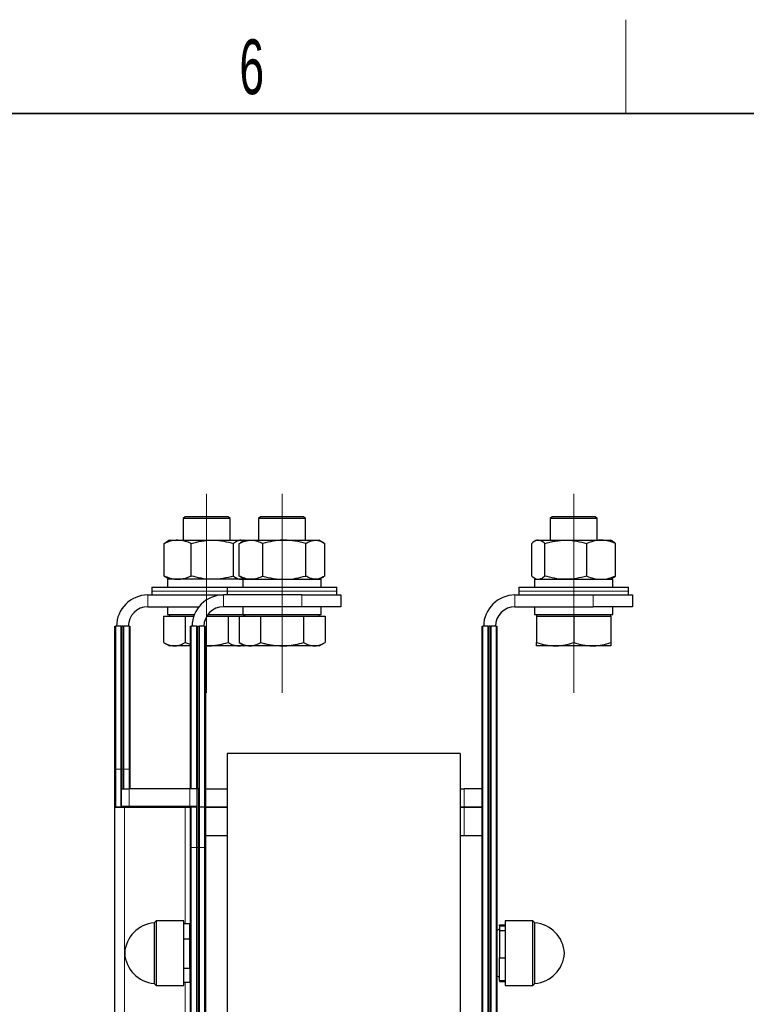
# Model space of a CAD drawing. Header units: millimetres. Extents: x 5 to 418, y 2 to 292.
# Tile 22 of 23: x 274 to 320, y 226 to 288. Entities that reach past the tile are written whole.
import ezdxf

# ---------------------------------------------------------------- set-up
doc = ezdxf.new("R2010")
doc.units = ezdxf.units.MM
doc.linetypes.add('CENTERX2', pattern=[20.32, 12.7, -2.54, 2.54, -2.54])
doc.layers.add('SLD-0', color=7, linetype='Continuous')
doc.styles.add('SLDTEXTSTYLE0', font='TXT', dxfattribs={"width": 0.605})

msp = doc.modelspace()

# ---------------------------------------------------------------- linework, layer by layer
at = {"color": 7, "linetype": 'Continuous', "lineweight": 25}
for p, q in [((284.3417, 256.7636), (284.2167, 256.6386)), ((284.2167, 256.6386), (284.2167, 255.2636)), ((287.2167, 256.6386), (284.2167, 256.6386)), ((287.0917, 256.7636), (284.3417, 256.7636)), ((287.2167, 256.6386), (287.0917, 256.7636)), ((287.2167, 255.2636), (287.2167, 256.6386)), ((289.1667, 256.7636), (289.0417, 256.6386)), ((289.0417, 256.6386), (289.0417, 255.2636)), ((292.0417, 256.6386), (289.0417, 256.6386)), ((291.9167, 256.7636), (289.1667, 256.7636)), ((292.0417, 256.6386), (291.9167, 256.7636)), ((292.0417, 255.2636), (292.0417, 256.6386)), ((307.7917, 256.7636), (307.6667, 256.6386)), ((307.6667, 256.6386), (307.6667, 255.2636)), ((310.6667, 256.6386), (307.6667, 256.6386)), ((310.5417, 256.7636), (307.7917, 256.7636)), ((310.6667, 256.6386), (310.5417, 256.7636)), ((310.6667, 255.2636), (310.6667, 256.6386)), ((283.0085, 255.0515), (283.1738, 255.1575)), ((283.0085, 252.9757), (283.0085, 255.0515)), ((283.3417, 255.2636), (283.1698, 255.1644)), ((283.3417, 255.2636), (283.8726, 255.2636)), ((283.8726, 255.2636), (286.0908, 255.2636)), ((284.7367, 252.9757), (284.7367, 255.0515)), ((286.0908, 255.2636), (287.9349, 255.2636)), ((287.4449, 252.9757), (287.4449, 255.0515)), ((287.8042, 255.0515), (287.8924, 255.1034)), ((287.8042, 252.9757), (287.8042, 255.0515)), ((288.1667, 255.2636), (287.8868, 255.102)), ((288.1, 255.2251), (287.9349, 255.2636)), ((287.9349, 255.2636), (288.0917, 255.2636)), ((288.1292, 255.2419), (288.0917, 255.2636)), ((288.1667, 255.2636), (288.5602, 255.2636)), ((288.5602, 255.2636), (290.6848, 255.2636)), ((289.3161, 252.9757), (289.3161, 255.0515)), ((290.6848, 255.2636), (292.6663, 255.2636)), ((292.0535, 252.9757), (292.0535, 255.0515)), ((292.6663, 255.2636), (292.9167, 255.2636)), ((293.1966, 255.102), (292.9167, 255.2636)), ((293.2791, 252.9757), (293.2791, 255.0515)), ((306.4883, 252.9757), (306.4883, 255.0515)), ((306.7917, 255.2636), (306.6752, 255.1963)), ((306.7917, 255.2636), (306.9027, 255.2636)), ((306.9027, 255.2636), (308.6563, 255.2636)), ((307.3171, 252.9757), (307.3171, 255.0515)), ((308.6563, 255.2636), (310.9202, 255.2636)), ((309.9955, 252.9757), (309.9955, 255.0515)), ((310.9202, 255.2636), (311.5417, 255.2636)), ((311.6582, 255.1963), (311.5417, 255.2636)), ((311.845, 252.9757), (311.845, 255.0515)), ((283.1738, 252.8681), (283.0085, 252.9757)), ((283.1705, 252.8624), (283.3417, 252.7636)), ((283.2167, 252.7636), (283.2167, 252.2636)), ((288.0417, 252.7636), (283.2167, 252.7636)), ((287.8924, 252.9237), (287.8042, 252.9757)), ((287.8868, 252.9252), (288.1667, 252.7636)), ((288.0417, 252.7636), (288.0417, 252.2636)), ((288.0417, 252.7636), (292.8128, 252.7636)), ((288.0917, 252.7636), (288.1292, 252.7852)), ((292.8128, 252.7636), (293.0417, 252.7636)), ((292.9167, 252.7636), (293.1966, 252.9252)), ((293.0417, 252.2636), (293.0417, 252.7636)), ((306.6667, 252.7636), (306.6667, 252.2636)), ((306.6667, 252.7636), (311.6667, 252.7636)), ((306.6752, 252.8309), (306.7917, 252.7636)), ((311.5417, 252.7636), (311.6582, 252.8309)), ((311.6667, 252.2636), (311.6667, 252.7636)), ((282.2167, 252.2636), (282.2167, 252.0136)), ((282.2167, 252.2636), (287.0417, 252.2636)), ((287.0417, 252.2636), (287.0417, 252.0136)), ((287.0417, 252.2636), (287.3074, 252.2636)), ((287.3074, 252.2636), (294.0417, 252.2636)), ((294.0417, 252.0136), (294.0417, 252.2636)), ((305.6667, 252.2636), (305.6667, 252.0136)), ((305.6667, 252.2636), (312.6667, 252.2636)), ((312.6667, 252.0136), (312.6667, 252.2636)), ((281.9667, 251.7636), (286.7167, 251.7636)), ((282.2167, 252.0136), (282.2167, 251.7636)), ((286.7167, 251.7636), (286.7917, 251.7636)), ((291.7917, 251.7636), (286.7917, 251.7636)), ((287.0417, 252.0136), (287.0417, 251.7636)), ((291.7917, 251.7636), (294.2917, 251.7636)), ((294.0417, 251.7636), (294.0417, 252.0136)), ((294.2917, 251.7636), (294.2917, 251.0136)), ((305.4167, 251.7636), (310.4167, 251.7636)), ((305.6667, 252.0136), (305.6667, 251.7636)), ((310.4167, 251.7636), (312.9167, 251.7636)), ((312.6667, 251.7636), (312.6667, 252.0136)), ((312.9167, 251.7636), (312.9167, 251.0136)), ((281.9667, 251.0136), (285.2304, 251.0136)), ((283.2167, 251.0136), (283.2167, 250.5136)), ((291.7917, 251.0136), (286.7917, 251.0136)), ((288.0417, 251.0136), (288.0417, 250.5136)), ((294.2917, 251.0136), (291.7917, 251.0136)), ((293.0417, 250.5136), (293.0417, 251.0136)), ((305.4167, 251.0136), (310.4167, 251.0136)), ((306.6667, 251.0136), (306.6667, 250.5136)), ((312.9167, 251.0136), (310.4167, 251.0136)), ((311.6667, 250.5136), (311.6667, 251.0136)), ((282.9743, 250.4136), (282.9743, 248.7257)), ((282.9743, 250.4136), (283.6599, 250.4136)), ((283.2167, 250.5136), (284.9376, 250.5136)), ((283.3417, 250.5136), (283.3417, 250.4136)), ((283.6599, 250.4136), (284.3455, 250.4136)), ((284.3455, 250.4136), (284.3455, 248.7257)), ((284.3455, 250.4136), (284.9002, 250.4136)), ((285.724, 250.4136), (287.0879, 250.4136)), ((285.7917, 250.5136), (288.0417, 250.5136)), ((287.0879, 250.4136), (287.0879, 248.7257)), ((287.0879, 250.4136), (287.7735, 250.4136)), ((287.7735, 250.4136), (287.7993, 250.4136)), ((287.7993, 250.4136), (287.7993, 248.7257)), ((287.7993, 250.4136), (288.4849, 250.4136)), ((288.0418, 250.5136), (293.0417, 250.5136)), ((288.0917, 250.4136), (288.0917, 250.5136)), ((288.1667, 250.5136), (288.1667, 250.4136)), ((288.4849, 250.4136), (289.1705, 250.4136)), ((289.1705, 250.4136), (289.1705, 248.7257)), ((289.1705, 250.4136), (290.5417, 250.4136)), ((290.5417, 250.4136), (291.9129, 250.4136)), ((291.9129, 250.4136), (291.9129, 248.7257)), ((291.9129, 250.4136), (292.5985, 250.4136)), ((292.5985, 250.4136), (293.2841, 250.4136)), ((292.9167, 250.4136), (292.9167, 250.5136)), ((293.2841, 250.4136), (293.2841, 248.7257)), ((306.6667, 250.5136), (311.6667, 250.5136)), ((306.7917, 250.5136), (306.7917, 250.4136)), ((306.7917, 250.4136), (306.7917, 248.7257)), ((306.7917, 250.4136), (307.9792, 250.4136)), ((307.9792, 250.4136), (309.1667, 250.4136)), ((309.1667, 250.4136), (309.1667, 248.7257)), ((309.1667, 250.4136), (310.3542, 250.4136)), ((310.3542, 250.4136), (311.5417, 250.4136)), ((311.5417, 250.4136), (311.5417, 250.5136)), ((311.5417, 250.4136), (311.5417, 248.7257)), ((279.8667, 249.7636), (279.9167, 249.7636)), ((279.8667, 240.6386), (279.8667, 249.7636)), ((280.2417, 249.7636), (279.9167, 249.7636)), ((280.2417, 249.7636), (280.2917, 249.7636)), ((280.3917, 249.7636), (280.2917, 249.7636)), ((280.2917, 240.6386), (280.2917, 249.7636)), ((280.3917, 240.6386), (280.3917, 249.7636)), ((280.3917, 249.7636), (280.4417, 249.7636)), ((280.7667, 249.7636), (280.4417, 249.7636)), ((280.7667, 249.7636), (280.8167, 249.7636)), ((280.8167, 249.7636), (280.8167, 240.6386)), ((284.6917, 239.3886), (284.6917, 249.7636)), ((284.6917, 249.7636), (284.7417, 249.7636)), ((285.0667, 249.7636), (284.7417, 249.7636)), ((285.0667, 249.7636), (285.1167, 249.7636)), ((285.1167, 249.7636), (285.1167, 239.3886)), ((285.1167, 249.7636), (285.2167, 249.7636)), ((285.2167, 249.7636), (285.2167, 239.3886)), ((285.2167, 249.7636), (285.2667, 249.7636)), ((285.5917, 249.7636), (285.2667, 249.7636)), ((285.5917, 249.7636), (285.6417, 249.7636)), ((285.6417, 249.7636), (285.6417, 238.1886)), ((303.3167, 198.3886), (303.3167, 249.7636)), ((303.3167, 249.7636), (303.3667, 249.7636)), ((303.6917, 249.7636), (303.3667, 249.7636)), ((303.6917, 249.7636), (303.7417, 249.7636)), ((303.7417, 198.3886), (303.7417, 249.7636)), ((303.8417, 249.7636), (303.7417, 249.7636)), ((303.8417, 198.3886), (303.8417, 249.7636)), ((303.8417, 249.7636), (303.8917, 249.7636)), ((304.2167, 249.7636), (303.8917, 249.7636)), ((304.2167, 249.7636), (304.2667, 249.7636)), ((304.2667, 249.7636), (304.2667, 198.3886)), ((282.9743, 248.7257), (283.3417, 248.5136)), ((283.6599, 248.5136), (283.3417, 248.5136)), ((284.6917, 248.5136), (283.6599, 248.5136)), ((285.6417, 248.5232), (285.7167, 248.5136)), ((285.7167, 248.5136), (285.6417, 248.5136)), ((287.7735, 248.5136), (285.7167, 248.5136)), ((288.0917, 248.5136), (287.7735, 248.5136)), ((287.7993, 248.7257), (288.1667, 248.5136)), ((288.0917, 248.5136), (288.1292, 248.5352)), ((288.4849, 248.5136), (288.1667, 248.5136)), ((290.5417, 248.5136), (288.4849, 248.5136)), ((292.5985, 248.5136), (290.5417, 248.5136)), ((292.9167, 248.5136), (292.5985, 248.5136)), ((292.9167, 248.5136), (293.2841, 248.7257)), ((307.9792, 248.5136), (306.7917, 248.5136)), ((310.3542, 248.5136), (307.9792, 248.5136)), ((311.5417, 248.5136), (310.3542, 248.5136)), ((301.9167, 241.6386), (287.0417, 241.6386)), ((287.0417, 241.6386), (287.0417, 216.1386)), ((301.9167, 241.6386), (301.9167, 216.1386)), ((279.8667, 238.1886), (279.8667, 240.6386)), ((280.2917, 239.3886), (280.2917, 240.6386)), ((280.3917, 239.3886), (280.3917, 240.6386)), ((280.8167, 240.6386), (280.8167, 239.3886)), ((280.2917, 238.2886), (280.2917, 239.3886)), ((280.2917, 239.3886), (280.7823, 239.3886)), ((284.6554, 239.3886), (280.7823, 239.3886)), ((285.1167, 239.3886), (284.6554, 239.3886)), ((285.1167, 235.6386), (285.1167, 239.3886)), ((285.2167, 239.3886), (285.1167, 239.3886)), ((285.2167, 235.6386), (285.2167, 239.3886)), ((285.6417, 239.3886), (287.0417, 239.3886)), ((301.9167, 239.3886), (302.1667, 239.3886)), ((303.3167, 239.3886), (302.1667, 239.3886)), ((279.8667, 196.9204), (279.8667, 238.1886)), ((279.9167, 238.2386), (280.5171, 238.2386)), ((280.5171, 238.2386), (284.3902, 238.2386)), ((284.3902, 238.2386), (284.7417, 238.2386)), ((284.6917, 235.6386), (284.6917, 238.1886)), ((284.7417, 238.2386), (285.0667, 238.2386)), ((285.2667, 238.2386), (285.5917, 238.2386)), ((285.6417, 238.2386), (287.0417, 238.2386)), ((285.6417, 238.1886), (285.6417, 235.6386)), ((301.9167, 238.2386), (302.1667, 238.2386)), ((302.1667, 238.2386), (303.3167, 238.2386)), ((287.0417, 236.3886), (285.6417, 236.3886)), ((303.3167, 236.3886), (301.9167, 236.3886)), ((284.6917, 198.3886), (284.6917, 235.6386)), ((285.1167, 198.3886), (285.1167, 235.6386)), ((285.2167, 198.3886), (285.2167, 235.6386)), ((285.6417, 235.6386), (285.6417, 198.3886)), ((282.4979, 230.9511), (282.3729, 230.8261)), ((282.3729, 230.8261), (282.3729, 227.3805)), ((284.2604, 230.9511), (282.4979, 230.9511)), ((282.4979, 230.9511), (282.4979, 226.8261)), ((284.2604, 226.8261), (284.2604, 230.9511)), ((284.6417, 230.7644), (284.2604, 230.7644)), ((284.6417, 229.7861), (284.6417, 230.7644)), ((306.5604, 230.9511), (304.7979, 230.9511)), ((304.7979, 230.9511), (304.7979, 226.8261)), ((306.6854, 230.8261), (306.5604, 230.9511)), ((306.5604, 226.8261), (306.5604, 230.9511)), ((306.6854, 227.3525), (306.6854, 230.8261)), ((284.6917, 230.4001), (284.6417, 230.4289)), ((304.4167, 230.4289), (304.2667, 230.3423)), ((304.4167, 230.6922), (304.7979, 230.6922)), ((304.4167, 230.642), (304.4167, 230.6922)), ((304.4167, 230.642), (304.7979, 230.642)), ((304.4167, 230.642), (304.4167, 230.3439)), ((304.4167, 230.3439), (304.4167, 228.5904)), ((304.4167, 230.3439), (304.7979, 230.3439)), ((284.6417, 229.7861), (284.2604, 229.7861)), ((284.6417, 227.9103), (284.6417, 229.7861)), ((304.4167, 228.5904), (304.7979, 228.5904)), ((304.4167, 227.1352), (304.4167, 228.5904)), ((284.6417, 227.9103), (284.2604, 227.9103)), ((284.6417, 227.9103), (284.6417, 227.0128)), ((282.3729, 227.3805), (282.3729, 226.9511)), ((284.6417, 227.0128), (284.2604, 227.0128)), ((284.6417, 227.3482), (284.6917, 227.3771)), ((304.2667, 227.4348), (304.4167, 227.3482)), ((304.4167, 227.1352), (304.4167, 227.085)), ((304.4167, 227.1352), (304.7979, 227.1352)), ((304.4167, 227.085), (304.7979, 227.085)), ((306.6854, 226.9511), (306.6854, 227.3525)), ((282.3729, 226.9511), (282.4979, 226.8261)), ((282.4979, 226.8261), (284.2604, 226.8261)), ((304.7979, 226.8261), (306.5604, 226.8261)), ((306.5604, 226.8261), (306.6854, 226.9511))]:
    msp.add_line(p, q, dxfattribs=at)
at = {"color": 7, "linetype": 'Continuous', "lineweight": 18}
for p, q in [((281.9667, 251.0136), (281.9667, 251.7636)), ((282.2167, 252.0136), (287.0417, 252.0136)), ((286.7167, 251.7622), (286.7167, 251.7636)), ((286.7917, 251.0136), (286.7917, 251.7636)), ((287.0417, 252.0136), (287.3074, 252.0136)), ((287.3074, 252.0136), (294.0417, 252.0136)), ((291.7917, 251.0136), (291.7917, 251.7636)), ((305.4167, 251.0136), (305.4167, 251.7636)), ((305.6667, 252.0136), (312.6667, 252.0136)), ((310.4167, 251.0136), (310.4167, 251.7636)), ((279.9167, 249.7636), (279.9167, 240.6386)), ((280.2417, 240.6386), (280.2417, 249.7636)), ((280.4417, 249.7636), (280.4417, 240.6386)), ((280.7667, 240.6386), (280.7667, 249.7636)), ((284.7417, 249.7636), (284.7417, 239.3886)), ((285.0667, 239.3886), (285.0667, 249.7636)), ((285.2667, 249.7636), (285.2667, 238.2386)), ((285.5917, 238.2386), (285.5917, 249.7636)), ((303.3667, 249.7636), (303.3667, 198.3886)), ((303.6917, 198.3886), (303.6917, 249.7636)), ((303.8917, 249.7636), (303.8917, 198.3886)), ((304.2167, 198.3886), (304.2167, 249.7636)), ((279.9167, 240.6386), (279.8667, 240.6386)), ((279.9167, 240.6386), (279.9167, 238.2386)), ((279.9167, 240.6386), (280.2417, 240.6386)), ((280.2417, 238.2386), (280.2417, 240.6386)), ((280.2417, 240.6386), (280.2917, 240.6386)), ((280.3917, 240.6386), (280.2917, 240.6386)), ((280.3917, 240.6386), (280.4417, 240.6386)), ((280.4417, 240.6386), (280.4417, 239.3886)), ((280.4417, 240.6386), (280.7667, 240.6386)), ((280.7667, 239.3886), (280.7667, 240.6386)), ((280.7667, 240.6386), (280.8167, 240.6386)), ((280.7823, 238.2886), (280.7823, 239.3886)), ((284.6554, 238.2886), (284.6554, 239.3886)), ((302.1667, 239.3886), (302.1667, 238.2386)), ((280.4818, 238.1886), (279.8667, 238.1886)), ((280.2917, 238.2886), (280.7823, 238.2886)), ((284.3548, 238.1886), (280.4818, 238.1886)), ((280.4818, 197.1632), (280.4818, 238.1886)), ((280.7823, 238.2886), (284.6554, 238.2886)), ((284.6917, 238.1886), (284.3548, 238.1886)), ((284.3548, 230.7644), (284.3548, 238.1886)), ((284.6554, 238.2886), (285.1167, 238.2886)), ((284.7417, 238.2386), (284.7417, 235.6386)), ((285.0667, 235.6386), (285.0667, 238.2386)), ((285.2667, 238.2386), (285.2667, 235.6386)), ((285.5917, 235.6386), (285.5917, 238.2386)), ((287.0417, 238.1886), (285.6417, 238.1886)), ((302.1667, 238.1886), (301.9167, 238.1886)), ((302.1667, 238.2386), (302.1667, 238.1886)), ((303.3167, 238.1886), (302.1667, 238.1886)), ((302.1667, 238.1886), (302.1667, 236.3886)), ((284.7417, 235.6386), (284.6917, 235.6386)), ((284.7417, 235.6386), (284.7417, 198.3886)), ((285.0667, 235.6386), (284.7417, 235.6386)), ((285.0667, 198.3886), (285.0667, 235.6386)), ((285.0667, 235.6386), (285.1167, 235.6386)), ((285.2167, 235.6386), (285.1167, 235.6386)), ((285.2167, 235.6386), (285.2667, 235.6386)), ((285.2667, 235.6386), (285.2667, 198.3886)), ((285.5917, 235.6386), (285.2667, 235.6386)), ((285.5917, 198.3886), (285.5917, 235.6386)), ((285.5917, 235.6386), (285.6417, 235.6386)), ((284.3548, 204.7687), (284.3548, 227.0128))]:
    msp.add_line(p, q, dxfattribs=at)
at = {"color": 7, "linetype": 'Continuous', "lineweight": 25}
for centre, radius, start, end in [((281.9667, 249.7636), 2, 90, 180), ((286.7917, 249.7636), 2, 90, 180), ((305.4167, 249.7636), 2, 90, 180), ((281.9667, 249.7636), 1.25, 90, 180), ((286.7917, 249.7636), 1.25, 90, 180), ((305.4167, 249.7636), 1.25, 90, 180), ((279.9167, 238.1886), 0.05, 90, 180), ((280.2417, 238.2886), 0.05, 270, 0), ((284.7417, 238.1886), 0.05, 90, 180), ((285.0667, 238.2886), 0.05, 270, 0), ((285.2667, 238.2886), 0.05, 180, 270), ((285.5917, 238.1886), 0.05, 0, 90), ((282.5446, 228.7707), 2.0625, 94.773376, 176.724467), ((306.5138, 228.7707), 2.0625, 3.275533, 85.226624), ((282.5446, 229.0064), 2.0625, 183.275533, 265.226624), ((306.5138, 229.0064), 2.0625, 274.773376, 356.724467)]:
    msp.add_arc(centre, radius, start, end, dxfattribs=at)
at = {"color": 7, "linetype": 'Continuous', "lineweight": 18}
for centre, start, end in [((280.5259, 238.1948), 101.421754, 188.049467), ((280.7381, 238.2823), 281.421754, 8.049467), ((284.399, 238.1948), 101.421754, 188.049467), ((284.6112, 238.2823), 281.421754, 8.049467)]:
    msp.add_arc(centre, 0.0446, start, end, dxfattribs=at)
at = {"color": 7, "linetype": 'Continuous', "lineweight": 25}
for points, knots in [([(283.8726, 255.2636), (283.8017, 255.261), (283.5093, 255.2505), (283.2244, 255.1372), (283.0085, 255.0515)], [0, 0, 0, 0, 0.2423865, 1, 1, 1, 1]), ([(284.7367, 255.0515), (284.6735, 255.0795), (284.3921, 255.2044), (284.0995, 255.2377), (283.8726, 255.2636)], [0, 0, 0, 0, 0.2243922, 1, 1, 1, 1]), ([(284.7367, 255.0515), (284.9566, 255.1108), (285.4004, 255.2304), (285.8593, 255.2525), (286.0908, 255.2636)], [0, 0, 0, 0, 0.49545796, 1, 1, 1, 1]), ([(286.0908, 255.2636), (286.1229, 255.2633), (286.3659, 255.2614), (286.8242, 255.2151), (287.2367, 255.1063), (287.4449, 255.0515)], [0, 0, 0, 0, 0.0700918, 0.5307854, 1, 1, 1, 1]), ([(287.9349, 255.2636), (287.9232, 255.2633), (287.8353, 255.2614), (287.6695, 255.2151), (287.5202, 255.1063), (287.4449, 255.0515)], [0, 0, 0, 0, 0.0700918, 0.5307854, 1, 1, 1, 1]), ([(287.8042, 255.0515), (287.927, 255.1108), (288.1748, 255.2304), (288.4309, 255.2525), (288.5602, 255.2636)], [0, 0, 0, 0, 0.495458, 1, 1, 1, 1]), ([(288.5602, 255.2636), (288.5781, 255.2633), (288.7138, 255.2614), (288.9696, 255.2151), (289.1999, 255.1063), (289.3161, 255.0515)], [0, 0, 0, 0, 0.0700918, 0.5307854, 1, 1, 1, 1]), ([(290.6848, 255.2636), (290.6523, 255.2633), (290.4066, 255.2614), (289.9434, 255.2151), (289.5265, 255.1063), (289.3161, 255.0515)], [0, 0, 0, 0, 0.0700918, 0.5307854, 1, 1, 1, 1]), ([(292.0535, 255.0515), (291.8312, 255.1108), (291.3826, 255.2304), (290.9188, 255.2525), (290.6848, 255.2636)], [0, 0, 0, 0, 0.49545796, 1, 1, 1, 1]), ([(292.0535, 255.0515), (292.0983, 255.0795), (292.2979, 255.2044), (292.5054, 255.2377), (292.6663, 255.2636)], [0, 0, 0, 0, 0.2243922, 1, 1, 1, 1]), ([(292.6663, 255.2636), (292.7166, 255.261), (292.9239, 255.2505), (293.126, 255.1372), (293.2791, 255.0515)], [0, 0, 0, 0, 0.2423865, 1, 1, 1, 1]), ([(306.9027, 255.2636), (306.8687, 255.261), (306.7285, 255.2505), (306.5919, 255.1372), (306.4883, 255.0515)], [0, 0, 0, 0, 0.24238647, 1, 1, 1, 1]), ([(307.3171, 255.0515), (307.2868, 255.0795), (307.1519, 255.2044), (307.0116, 255.2377), (306.9027, 255.2636)], [0, 0, 0, 0, 0.2243922, 1, 1, 1, 1]), ([(307.3171, 255.0515), (307.5346, 255.1108), (307.9736, 255.2304), (308.4274, 255.2525), (308.6563, 255.2636)], [0, 0, 0, 0, 0.495458, 1, 1, 1, 1]), ([(308.6563, 255.2636), (308.688, 255.2633), (308.9284, 255.2614), (309.3817, 255.2151), (309.7896, 255.1063), (309.9955, 255.0515)], [0, 0, 0, 0, 0.0700918, 0.5307854, 1, 1, 1, 1]), ([(310.9202, 255.2636), (310.8983, 255.2633), (310.7323, 255.2614), (310.4193, 255.2151), (310.1376, 255.1063), (309.9955, 255.0515)], [0, 0, 0, 0, 0.0700918, 0.5307854, 1, 1, 1, 1]), ([(311.845, 255.0515), (311.6948, 255.1108), (311.3917, 255.2304), (311.0783, 255.2525), (310.9202, 255.2636)], [0, 0, 0, 0, 0.495458, 1, 1, 1, 1]), ([(311.845, 255.0515), (311.8148, 255.0813), (311.7531, 255.1424), (311.6888, 255.1614), (311.656, 255.1711)], [0, 0, 0, 0, 0.4884847, 1, 1, 1, 1]), ([(283.0085, 252.9757), (283.2244, 252.8899), (283.5093, 252.7767), (283.8017, 252.7662), (283.8726, 252.7636)], [0, 0, 0, 0, 0.7576135, 1, 1, 1, 1]), ([(283.8726, 252.7636), (284.0995, 252.7895), (284.3921, 252.8228), (284.6735, 252.9477), (284.7367, 252.9757)], [0, 0, 0, 0, 0.7756078, 1, 1, 1, 1]), ([(286.0908, 252.7636), (286.0587, 252.7638), (285.8156, 252.7658), (285.3573, 252.8121), (284.9448, 252.9208), (284.7367, 252.9757)], [0, 0, 0, 0, 0.0700918, 0.5307854, 1, 1, 1, 1]), ([(287.4449, 252.9757), (287.2249, 252.9164), (286.7811, 252.7968), (286.3223, 252.7747), (286.0908, 252.7636)], [0, 0, 0, 0, 0.495458, 1, 1, 1, 1]), ([(287.4449, 252.9757), (287.5244, 252.9164), (287.6851, 252.7968), (287.8511, 252.7747), (287.9349, 252.7636)], [0, 0, 0, 0, 0.495458, 1, 1, 1, 1]), ([(288.5602, 252.7636), (288.5422, 252.7638), (288.4065, 252.7658), (288.1507, 252.8121), (287.9204, 252.9208), (287.8042, 252.9757)], [0, 0, 0, 0, 0.0700918, 0.5307854, 1, 1, 1, 1]), ([(287.9349, 252.7636), (287.9465, 252.7637), (288.0023, 252.7641), (288.0577, 252.7848), (288.1015, 252.8012)], [0, 0, 0, 0, 0.2083029, 1, 1, 1, 1]), ([(289.3161, 252.9757), (289.1933, 252.9164), (288.9455, 252.7968), (288.6894, 252.7747), (288.5602, 252.7636)], [0, 0, 0, 0, 0.495458, 1, 1, 1, 1]), ([(289.3161, 252.9757), (289.5383, 252.9164), (289.987, 252.7968), (290.4508, 252.7747), (290.6848, 252.7636)], [0, 0, 0, 0, 0.495458, 1, 1, 1, 1]), ([(290.6848, 252.7636), (290.7172, 252.7638), (290.9629, 252.7658), (291.4261, 252.8121), (291.8431, 252.9208), (292.0535, 252.9757)], [0, 0, 0, 0, 0.0700918, 0.5307854, 1, 1, 1, 1]), ([(292.6663, 252.7636), (292.5054, 252.7895), (292.2979, 252.8228), (292.0983, 252.9477), (292.0535, 252.9757)], [0, 0, 0, 0, 0.7756078, 1, 1, 1, 1]), ([(293.2791, 252.9757), (293.126, 252.8899), (292.9239, 252.7767), (292.7166, 252.7662), (292.6663, 252.7636)], [0, 0, 0, 0, 0.75761353, 1, 1, 1, 1]), ([(306.4883, 252.9757), (306.5919, 252.8899), (306.7285, 252.7767), (306.8687, 252.7662), (306.9027, 252.7636)], [0, 0, 0, 0, 0.7576135, 1, 1, 1, 1]), ([(306.9027, 252.7636), (307.0116, 252.7895), (307.1519, 252.8228), (307.2868, 252.9477), (307.3171, 252.9757)], [0, 0, 0, 0, 0.7756078, 1, 1, 1, 1]), ([(308.6563, 252.7636), (308.6246, 252.7638), (308.3842, 252.7658), (307.9309, 252.8121), (307.523, 252.9208), (307.3171, 252.9757)], [0, 0, 0, 0, 0.0700918, 0.5307854, 1, 1, 1, 1]), ([(309.9955, 252.9757), (309.778, 252.9164), (309.339, 252.7968), (308.8853, 252.7747), (308.6563, 252.7636)], [0, 0, 0, 0, 0.495458, 1, 1, 1, 1]), ([(309.9955, 252.9757), (310.1457, 252.9164), (310.4488, 252.7968), (310.7621, 252.7747), (310.9202, 252.7636)], [0, 0, 0, 0, 0.495458, 1, 1, 1, 1]), ([(310.9202, 252.7636), (310.9422, 252.7638), (311.1082, 252.7658), (311.4211, 252.8121), (311.7029, 252.9208), (311.845, 252.9757)], [0, 0, 0, 0, 0.0700918, 0.5307854, 1, 1, 1, 1]), ([(311.656, 252.8561), (311.6888, 252.8658), (311.7531, 252.8848), (311.8148, 252.9459), (311.845, 252.9757)], [0, 0, 0, 0, 0.5115153, 1, 1, 1, 1]), ([(282.9743, 248.7257), (283.0856, 248.6664), (283.3103, 248.5468), (283.5427, 248.5247), (283.6599, 248.5136)], [0, 0, 0, 0, 0.495458, 1, 1, 1, 1]), ([(283.6599, 248.5136), (283.6761, 248.5138), (283.7992, 248.5158), (284.0312, 248.5621), (284.2401, 248.6708), (284.3455, 248.7257)], [0, 0, 0, 0, 0.0700918, 0.5307854, 1, 1, 1, 1]), ([(284.3455, 248.7257), (284.4333, 248.6974), (284.5468, 248.6608), (284.6649, 248.6475), (284.6917, 248.6445)], [0, 0, 0, 0, 0.773535, 1, 1, 1, 1]), ([(285.7167, 248.5136), (285.8196, 248.5157), (286.2835, 248.5254), (286.7359, 248.6381), (287.0879, 248.7257)], [0, 0, 0, 0, 0.22186854, 1, 1, 1, 1]), ([(287.0879, 248.7257), (287.1992, 248.6664), (287.424, 248.5468), (287.6563, 248.5247), (287.7735, 248.5136)], [0, 0, 0, 0, 0.495458, 1, 1, 1, 1]), ([(287.7735, 248.5136), (287.7897, 248.5138), (287.8915, 248.5148), (287.9925, 248.5422), (288.0773, 248.5652)], [0, 0, 0, 0, 0.1598298, 1, 1, 1, 1]), ([(287.7993, 248.7257), (287.9106, 248.6664), (288.1353, 248.5468), (288.3677, 248.5247), (288.4849, 248.5136)], [0, 0, 0, 0, 0.495458, 1, 1, 1, 1]), ([(288.4849, 248.5136), (288.5011, 248.5138), (288.6242, 248.5158), (288.8562, 248.5621), (289.0651, 248.6708), (289.1705, 248.7257)], [0, 0, 0, 0, 0.0700918, 0.5307854, 1, 1, 1, 1]), ([(289.1705, 248.7257), (289.259, 248.7009), (289.7053, 248.5755), (290.1695, 248.5412), (290.5417, 248.5136)], [0, 0, 0, 0, 0.1982747, 1, 1, 1, 1]), ([(290.5417, 248.5136), (290.6446, 248.5157), (291.1085, 248.5254), (291.5609, 248.6381), (291.9129, 248.7257)], [0, 0, 0, 0, 0.22186854, 1, 1, 1, 1]), ([(291.9129, 248.7257), (292.0242, 248.6664), (292.249, 248.5468), (292.4813, 248.5247), (292.5985, 248.5136)], [0, 0, 0, 0, 0.495458, 1, 1, 1, 1]), ([(292.5985, 248.5136), (292.6147, 248.5138), (292.7378, 248.5158), (292.9698, 248.5621), (293.1787, 248.6708), (293.2841, 248.7257)], [0, 0, 0, 0, 0.0700918, 0.5307854, 1, 1, 1, 1]), ([(306.7917, 248.7257), (306.9845, 248.6664), (307.3738, 248.5468), (307.7762, 248.5247), (307.9792, 248.5136)], [0, 0, 0, 0, 0.495458, 1, 1, 1, 1]), ([(306.7917, 248.5136), (306.7917, 248.5157), (306.7917, 248.5254), (306.7917, 248.6381), (306.7917, 248.7257)], [0, 0, 0, 0, 0.22186854, 1, 1, 1, 1]), ([(307.9792, 248.5136), (308.0073, 248.5138), (308.2205, 248.5158), (308.6224, 248.5621), (308.9841, 248.6708), (309.1667, 248.7257)], [0, 0, 0, 0, 0.0700918, 0.5307854, 1, 1, 1, 1]), ([(309.1667, 248.7257), (309.3595, 248.6664), (309.7488, 248.5468), (310.1512, 248.5247), (310.3542, 248.5136)], [0, 0, 0, 0, 0.495458, 1, 1, 1, 1]), ([(310.3542, 248.5136), (310.3823, 248.5138), (310.5955, 248.5158), (310.9974, 248.5621), (311.3591, 248.6708), (311.5417, 248.7257)], [0, 0, 0, 0, 0.0700918, 0.5307854, 1, 1, 1, 1]), ([(311.5417, 248.7257), (311.5417, 248.6381), (311.5417, 248.5254), (311.5417, 248.5157), (311.5417, 248.5136)], [0, 0, 0, 0, 0.7781315, 1, 1, 1, 1])]:
    msp.add_open_spline(points, degree=3, knots=knots, dxfattribs=at)
at = {"layer": 'SLD-0', "lineweight": 18}
msp.add_line((312.5, 282.5), (312.5, 288.5), dxfattribs=at)
at = {"layer": 'SLD-0', "lineweight": 35}
msp.add_line((408, 282.5), (26, 282.5), dxfattribs=at)
at = {"layer": 'SLD-0', "color": 7, "linetype": 'CENTERX2', "lineweight": 18}
for p, q in [((285.7167, 245.5136), (285.7167, 259.7636)), ((290.5417, 245.5136), (290.5417, 259.7636)), ((309.1667, 245.5136), (309.1667, 259.7636))]:
    msp.add_line(p, q, dxfattribs=at)

# ---------------------------------------------------------------- texts
at = {"layer": 'SLD-0', "insert": (288.6027, 287.243), "char_height": 3.5, "attachment_point": 2, "style": 'SLDTEXTSTYLE0'}
msp.add_mtext('6', dxfattribs=at)

doc.saveas('drawing.dxf')
